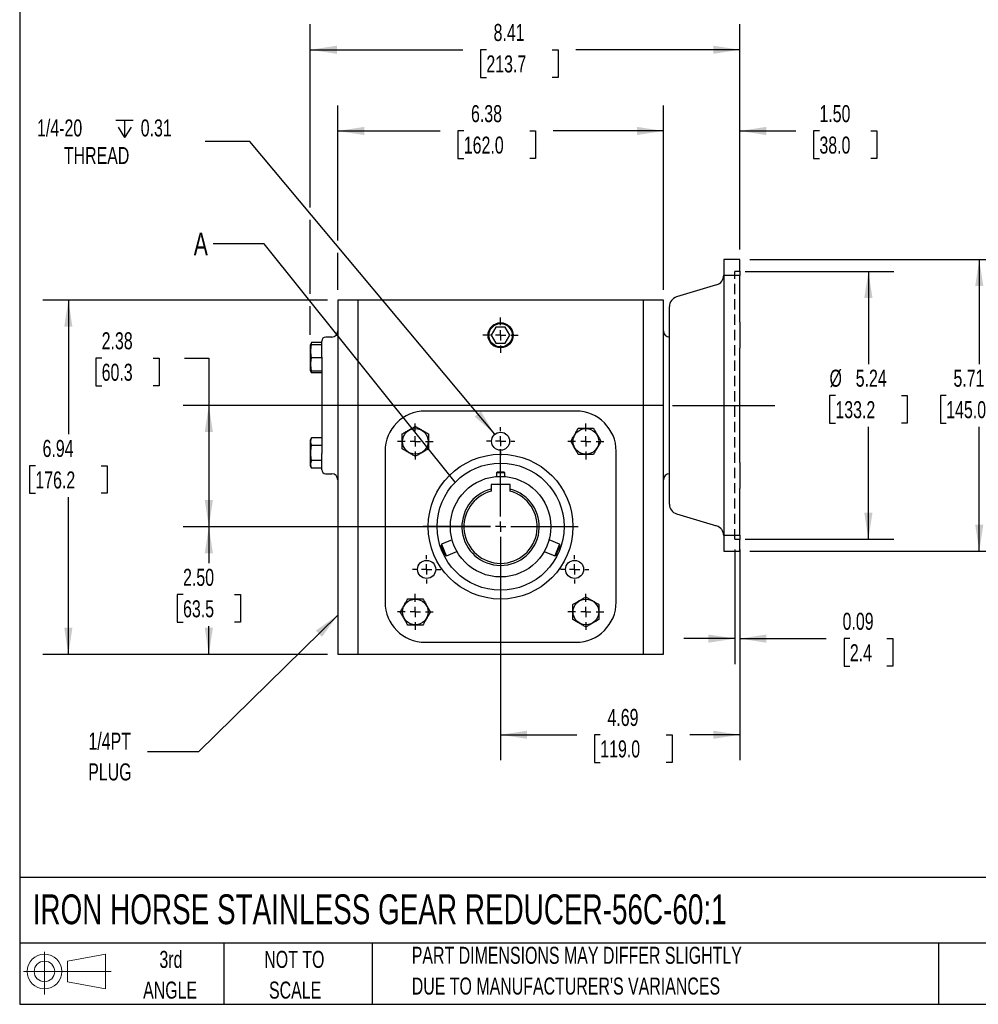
# Model space of a CAD drawing. Header units: inches. Extents: x 1 to 43, y 1 to 33.
# Tile 1 of 12: x 1 to 19.8, y 1 to 20.3. Entities that reach past the tile are written whole.
import ezdxf

# ---------------------------------------------------------------- set-up
doc = ezdxf.new("R2010")
doc.units = ezdxf.units.IN
doc.header["$LTSCALE"] = 4
doc.header["$MEASUREMENT"] = 0
doc.linetypes.add('CENTERX2', pattern=[0.8, 0.5, -0.1, 0.1, -0.1])
doc.linetypes.add('HIDDEN', pattern=[0.075, 0.05, -0.025])
for name, color, linetype in [('CENTER', 40, 'CENTERX2'), ('HIDDEN', 102, 'HIDDEN'), ('SLD-DEFPOINTS', 7, 'Continuous')]:
    doc.layers.add(name, color=color, linetype=linetype)
doc.layers.add('DIMENSIONS', color=140, linetype='Continuous', lineweight=25)
doc.layers.add('TEXT', color=140, linetype='Continuous', lineweight=25)
doc.styles.add('SLDTEXTSTYLE0', font='TXT', dxfattribs={"width": 0.7})
doc.dimstyles.new('SLDDIMSTYLE0', dxfattribs={"dimtxt": 0.339844, "dimasz": 0.52, "dimexe": 0, "dimexo": 0.0625, "dimgap": 0.084961, "dimtad": 0, "dimtih": 1, "dimtoh": 1, "dimrnd": 1e-09, "dimzin": 12, "dimdsep": 46, "dimtxsty": 'SLDTEXTSTYLE0', "dimsah": 1, "dimcen": 0.09, "dimadec": 0, "dimazin": 3, "dimtfac": 1, "dimtofl": 0, "dimtmove": 0, "dimatfit": 3, "dimfxl": 0, "dimfrac": 2, "dimtolj": 1, "dimtzin": 12, "dimarcsym": 0})
doc.dimstyles.new('SLDDIMSTYLE1', dxfattribs={"dimtxt": 0.339844, "dimasz": 0.52, "dimexe": 0, "dimexo": 0.0625, "dimgap": 0.084961, "dimtad": 0, "dimtih": 1, "dimtoh": 1, "dimrnd": 1e-09, "dimdsep": 46, "dimtxsty": 'SLDTEXTSTYLE0', "dimsah": 1, "dimcen": 0.09, "dimadec": 0, "dimazin": 2, "dimtfac": 1, "dimtmove": 0, "dimatfit": 0, "dimfxl": 0, "dimfrac": 2, "dimtolj": 1, "dimtzin": 12, "dimarcsym": 0})
doc.dimstyles.new('SLDDIMSTYLE2', dxfattribs={"dimtxt": 0.339844, "dimasz": 0.52, "dimexe": 0, "dimexo": 0.0625, "dimgap": 0.084961, "dimtad": 0, "dimtih": 1, "dimtoh": 1, "dimrnd": 1e-09, "dimzin": 4, "dimdsep": 46, "dimtxsty": 'SLDTEXTSTYLE0', "dimsah": 1, "dimcen": 0.09, "dimadec": 0, "dimazin": 1, "dimtfac": 1, "dimtmove": 0, "dimatfit": 0, "dimfxl": 0, "dimfrac": 2, "dimtolj": 1, "dimtzin": 12, "dimarcsym": 0})
doc.dimstyles.new('SLDDIMSTYLE3', dxfattribs={"dimtxt": 0.339844, "dimasz": 0.52, "dimexe": 0, "dimexo": 0.0625, "dimgap": 0.084961, "dimtad": 0, "dimtih": 1, "dimtoh": 1, "dimrnd": 1e-09, "dimzin": 4, "dimdsep": 46, "dimtxsty": 'SLDTEXTSTYLE0', "dimsah": 1, "dimcen": 0.09, "dimadec": 0, "dimazin": 1, "dimtfac": 1, "dimtofl": 0, "dimtmove": 0, "dimatfit": 3, "dimfxl": 0, "dimfrac": 2, "dimtolj": 1, "dimtzin": 12, "dimarcsym": 0})
doc.dimstyles.new('SLDDIMSTYLE4', dxfattribs={"dimtxt": 0.339844, "dimasz": 0.52, "dimexe": 0, "dimexo": 0.0625, "dimgap": 0.084961, "dimtad": 0, "dimtih": 1, "dimtoh": 1, "dimrnd": 1e-09, "dimzin": 12, "dimdsep": 46, "dimtxsty": 'SLDTEXTSTYLE0', "dimsah": 1, "dimcen": 0, "dimadec": 0, "dimazin": 3, "dimtfac": 1, "dimtofl": 0, "dimtmove": 0, "dimatfit": 3, "dimfxl": 0, "dimfrac": 2, "dimtolj": 1, "dimtzin": 12, "dimarcsym": 0})
doc.dimstyles.new('SLDDIMSTYLE5', dxfattribs={"dimtxt": 0.18, "dimasz": 0.52, "dimexe": 0, "dimexo": 0.0625, "dimgap": 0, "dimtad": 0, "dimtih": 1, "dimtoh": 1, "dimdec": 0, "dimrnd": 1e-09, "dimzin": 0, "dimdsep": 46, "dimtxsty": 'Standard', "dimsah": 1, "dimcen": 0.09, "dimadec": 0, "dimazin": 0, "dimtfac": 0.52, "dimtdec": 0, "dimtofl": 0, "dimtmove": 0, "dimatfit": 3, "dimfxl": 0, "dimfrac": 2, "dimtolj": 1, "dimtzin": 0, "dimarcsym": 0})
doc.dimstyles.new('SLDDIMSTYLE6', dxfattribs={"dimtxt": 0.18, "dimasz": 0.52, "dimexe": 0, "dimexo": 0.0625, "dimgap": 0, "dimtad": 0, "dimtih": 1, "dimtoh": 1, "dimdec": 0, "dimrnd": 1e-09, "dimzin": 0, "dimdsep": 46, "dimtxsty": 'Standard', "dimblk1": 'NONE', "dimblk2": 'NONE', "dimsah": 1, "dimcen": 0.09, "dimadec": 0, "dimazin": 0, "dimtfac": 0.52, "dimtdec": 0, "dimtofl": 0, "dimtmove": 0, "dimatfit": 3, "dimldrblk": 'NONE', "dimfxl": 0, "dimfrac": 2, "dimtolj": 1, "dimtzin": 0, "dimarcsym": 0})

# ---------------------------------------------------------------- blocks, each defined once
blk = doc.blocks.new('Block11')
at = {"color": 7, "linetype": 'Continuous', "lineweight": 18}
for p, q in [((0.408, 0.836), (0.408, 0)), ((0.863, 0.656), (1.602, 0.792)), ((1.602, 0.792), (1.602, 0.115)), ((0.863, 0.251), (0.863, 0.656)), ((0, 0.454), (1.712, 0.454)), ((0.863, 0.251), (1.602, 0.115))]:
    blk.add_line(p, q, dxfattribs=at)
for radius in [0.339, 0.202]:
    blk.add_circle((0.408, 0.454), radius, dxfattribs=at)
blk = doc.blocks.new('Block12')
at = {"layer": 'SLD-DEFPOINTS'}
blk.add_blockref('Block11', (0, 0), dxfattribs=at)
blk = doc.blocks.new('SW_NOTE_0_2')
at = {"layer": 'TEXT', "color": 0, "char_height": 0.33333, "attachment_point": 1, "style": 'SLDTEXTSTYLE0'}
for s, insert in [('PART DIMENSIONS MAY DIFFER SLIGHTLY', (0, 0.43)), ("DUE TO MANUFACTURER'S VARIANCES", (0, -0.172))]:
    blk.add_mtext(s, dxfattribs=dict(at, insert=insert))
blk = doc.blocks.new('SW_NOTE_0_3')
at = {"layer": 'TEXT', "color": 0, "char_height": 0.3333, "attachment_point": 2, "style": 'SLDTEXTSTYLE0'}
for s, insert in [('NOT TO', (0.828, 0.43)), ('SCALE', (0.843, -0.172))]:
    blk.add_mtext(s, dxfattribs=dict(at, insert=insert))
blk = doc.blocks.new('SW_NOTE_0_4')
at = {"layer": 'TEXT', "color": 0, "char_height": 0.3333, "attachment_point": 2, "style": 'SLDTEXTSTYLE0'}
for s, insert in [('3rd', (0.365, 0.43)), ('ANGLE', (0.349, -0.172))]:
    blk.add_mtext(s, dxfattribs=dict(at, insert=insert))
blk = doc.blocks.new('_D')
at = {"layer": 'DIMENSIONS'}
for p, q in [((15.211, 15.35), (18.125, 15.35)), ((17.625, 15.35), (17.625, 13.537)), ((16.979, 12.921), (16.865, 12.921)), ((16.865, 12.921), (16.865, 12.381)), ((18.272, 12.921), (18.386, 12.921)), ((18.386, 12.921), (18.386, 12.381)), ((16.865, 12.381), (16.979, 12.381)), ((18.386, 12.381), (18.272, 12.381)), ((17.625, 10.106), (17.625, 12.305)), ((15.211, 10.106), (18.125, 10.106))]:
    blk.add_line(p, q, dxfattribs=at)
for points in [[(17.625, 15.35), (17.545, 14.83), (17.705, 14.83)], [(17.625, 10.106), (17.705, 10.626), (17.545, 10.626)]]:
    blk.add_solid(points, dxfattribs=at)
at = {"layer": 'DIMENSIONS', "char_height": 0.3333, "attachment_point": 1, "style": 'SLDTEXTSTYLE0'}
for s, insert in [('%%c', (16.864, 13.427)), ('5.24', (17.377, 13.427)), ('133.2', (16.979, 12.811))]:
    blk.add_mtext(s, dxfattribs=dict(at, insert=insert))
blk = doc.blocks.new('_D_1')
at = {"layer": 'DIMENSIONS'}
for p, q in [((15.011, 9.906), (15.011, 7.661)), ((15.106, 9.906), (15.106, 7.661)), ((15.011, 8.161), (14.011, 8.161)), ((15.106, 8.161), (16.801, 8.161)), ((17.262, 8.161), (17.148, 8.161)), ((17.148, 8.161), (17.148, 7.621)), ((17.989, 8.161), (18.103, 8.161)), ((18.103, 8.161), (18.103, 7.621)), ((17.148, 7.621), (17.262, 7.621)), ((18.103, 7.621), (17.989, 7.621))]:
    blk.add_line(p, q, dxfattribs=at)
for points in [[(15.011, 8.161), (14.491, 8.241), (14.491, 8.081)], [(15.106, 8.161), (15.626, 8.081), (15.626, 8.241)]]:
    blk.add_solid(points, dxfattribs=at)
at = {"layer": 'DIMENSIONS', "char_height": 0.3333, "attachment_point": 1, "style": 'SLDTEXTSTYLE0'}
for s, insert in [('0.09', (17.12, 8.667)), ('2.4', (17.262, 8.051))]:
    blk.add_mtext(s, dxfattribs=dict(at, insert=insert))
blk = doc.blocks.new('_D_2')
at = {"layer": 'DIMENSIONS'}
for p, q in [((6.693, 16.6), (6.693, 20.192)), ((15.106, 15.783), (15.106, 20.192)), ((6.693, 19.692), (9.681, 19.692)), ((10.142, 19.692), (10.028, 19.692)), ((10.028, 19.692), (10.028, 19.151)), ((11.434, 19.692), (11.549, 19.692)), ((11.549, 19.692), (11.549, 19.151)), ((15.106, 19.692), (11.895, 19.692)), ((10.028, 19.151), (10.142, 19.151)), ((11.549, 19.151), (11.434, 19.151)), ((6.693, 14.91), (6.693, 16.36)), ((6.693, 14.112), (6.693, 14.67))]:
    blk.add_line(p, q, dxfattribs=at)
for points in [[(6.693, 19.692), (7.213, 19.612), (7.213, 19.772)], [(15.106, 19.692), (14.586, 19.772), (14.586, 19.612)]]:
    blk.add_solid(points, dxfattribs=at)
at = {"layer": 'DIMENSIONS', "char_height": 0.3333, "attachment_point": 1, "style": 'SLDTEXTSTYLE0'}
for s, insert in [('8.41', (10.283, 20.197)), ('213.7', (10.142, 19.581))]:
    blk.add_mtext(s, dxfattribs=dict(at, insert=insert))
blk = doc.blocks.new('_D_3')
at = {"layer": 'DIMENSIONS'}
for p, q in [((15.306, 15.583), (20.297, 15.583)), ((19.797, 15.583), (19.797, 13.537)), ((19.15, 12.921), (19.036, 12.921)), ((19.036, 12.921), (19.036, 12.381)), ((20.443, 12.921), (20.557, 12.921)), ((20.557, 12.921), (20.557, 12.381)), ((19.036, 12.381), (19.15, 12.381)), ((20.557, 12.381), (20.443, 12.381)), ((19.797, 9.874), (19.797, 12.305)), ((15.306, 9.874), (20.297, 9.874))]:
    blk.add_line(p, q, dxfattribs=at)
for points in [[(19.797, 15.583), (19.717, 15.063), (19.877, 15.063)], [(19.797, 9.874), (19.877, 10.394), (19.717, 10.394)]]:
    blk.add_solid(points, dxfattribs=at)
at = {"layer": 'DIMENSIONS', "char_height": 0.3333, "attachment_point": 1, "style": 'SLDTEXTSTYLE0'}
for s, insert in [('5.71', (19.292, 13.427)), ('145.0', (19.15, 12.811))]:
    blk.add_mtext(s, dxfattribs=dict(at, insert=insert))
blk = doc.blocks.new('_D_4')
at = {"layer": 'DIMENSIONS'}
for p, q in [((10.421, 10.153), (10.421, 5.778)), ((15.106, 9.674), (15.106, 5.778)), ((10.421, 6.278), (11.912, 6.278)), ((12.373, 6.278), (12.259, 6.278)), ((12.259, 6.278), (12.259, 5.738)), ((13.665, 6.278), (13.779, 6.278)), ((13.779, 6.278), (13.779, 5.738)), ((15.106, 6.278), (14.126, 6.278)), ((12.259, 5.738), (12.373, 5.738)), ((13.779, 5.738), (13.665, 5.738))]:
    blk.add_line(p, q, dxfattribs=at)
for points in [[(10.421, 6.278), (10.941, 6.198), (10.941, 6.358)], [(15.106, 6.278), (14.586, 6.358), (14.586, 6.198)]]:
    blk.add_solid(points, dxfattribs=at)
at = {"layer": 'DIMENSIONS', "char_height": 0.3333, "attachment_point": 1, "style": 'SLDTEXTSTYLE0'}
for s, insert in [('4.69', (12.514, 6.784)), ('119.0', (12.373, 6.168))]:
    blk.add_mtext(s, dxfattribs=dict(at, insert=insert))
blk = doc.blocks.new('_D_5')
at = {"layer": 'DIMENSIONS'}
for p, q in [((2.606, 13.655), (2.492, 13.655)), ((2.492, 13.655), (2.492, 13.114)), ((3.616, 13.655), (3.73, 13.655)), ((3.73, 13.655), (3.73, 13.114)), ((4.229, 13.655), (4.705, 13.655)), ((4.705, 13.655), (4.705, 12.728)), ((2.492, 13.114), (2.606, 13.114)), ((3.73, 13.114), (3.616, 13.114)), ((13.591, 12.728), (4.205, 12.728)), ((4.705, 12.728), (4.705, 10.353)), ((10.221, 10.353), (4.205, 10.353))]:
    blk.add_line(p, q, dxfattribs=at)
for points in [[(4.705, 12.728), (4.625, 12.208), (4.785, 12.208)], [(4.705, 10.353), (4.785, 10.873), (4.625, 10.873)]]:
    blk.add_solid(points, dxfattribs=at)
at = {"layer": 'DIMENSIONS', "char_height": 0.3333, "attachment_point": 1, "style": 'SLDTEXTSTYLE0'}
for s, insert in [('2.38', (2.606, 14.16)), ('60.3', (2.606, 13.544))]:
    blk.add_mtext(s, dxfattribs=dict(at, insert=insert))
blk = doc.blocks.new('_D_6')
at = {"layer": 'DIMENSIONS'}
for p, q in [((7.032, 14.79), (1.453, 14.79)), ((1.953, 14.79), (1.953, 12.162)), ((1.307, 11.546), (1.193, 11.546)), ((1.193, 11.546), (1.193, 11.006)), ((2.599, 11.546), (2.714, 11.546)), ((2.714, 11.546), (2.714, 11.006)), ((1.193, 11.006), (1.307, 11.006)), ((2.714, 11.006), (2.599, 11.006)), ((1.953, 7.853), (1.953, 10.93)), ((7.032, 7.853), (1.453, 7.853))]:
    blk.add_line(p, q, dxfattribs=at)
for points in [[(1.953, 14.79), (1.873, 14.27), (2.033, 14.27)], [(1.953, 7.853), (2.033, 8.373), (1.873, 8.373)]]:
    blk.add_solid(points, dxfattribs=at)
at = {"layer": 'DIMENSIONS', "char_height": 0.3333, "attachment_point": 1, "style": 'SLDTEXTSTYLE0'}
for s, insert in [('6.94', (1.448, 12.052)), ('176.2', (1.307, 11.435))]:
    blk.add_mtext(s, dxfattribs=dict(at, insert=insert))
blk = doc.blocks.new('_D_7')
at = {"layer": 'DIMENSIONS'}
for p, q in [((7.232, 15.956), (7.232, 18.602)), ((13.61, 14.99), (13.61, 18.602)), ((7.232, 18.102), (9.239, 18.102)), ((9.7, 18.102), (9.586, 18.102)), ((9.586, 18.102), (9.586, 17.562)), ((10.993, 18.102), (11.107, 18.102)), ((11.107, 18.102), (11.107, 17.562)), ((13.61, 18.102), (11.453, 18.102)), ((9.586, 17.562), (9.7, 17.562)), ((11.107, 17.562), (10.993, 17.562)), ((7.232, 14.99), (7.232, 15.716))]:
    blk.add_line(p, q, dxfattribs=at)
for points in [[(7.232, 18.102), (7.752, 18.022), (7.752, 18.182)], [(13.61, 18.102), (13.09, 18.182), (13.09, 18.022)]]:
    blk.add_solid(points, dxfattribs=at)
at = {"layer": 'DIMENSIONS', "char_height": 0.3333, "attachment_point": 1, "style": 'SLDTEXTSTYLE0'}
for s, insert in [('6.38', (9.841, 18.608)), ('162.0', (9.7, 17.992))]:
    blk.add_mtext(s, dxfattribs=dict(at, insert=insert))
blk = doc.blocks.new('_D_8')
at = {"layer": 'DIMENSIONS'}
for p, q in [((13.61, 14.99), (13.61, 18.602)), ((15.106, 15.783), (15.106, 18.602)), ((13.61, 18.102), (12.61, 18.102)), ((15.106, 18.102), (16.205, 18.102)), ((16.666, 18.102), (16.551, 18.102)), ((16.551, 18.102), (16.551, 17.562)), ((17.675, 18.102), (17.79, 18.102)), ((17.79, 18.102), (17.79, 17.562)), ((16.551, 17.562), (16.666, 17.562)), ((17.79, 17.562), (17.675, 17.562))]:
    blk.add_line(p, q, dxfattribs=at)
for points in [[(13.61, 18.102), (13.09, 18.182), (13.09, 18.022)], [(15.106, 18.102), (15.626, 18.022), (15.626, 18.182)]]:
    blk.add_solid(points, dxfattribs=at)
at = {"layer": 'DIMENSIONS', "char_height": 0.3333, "attachment_point": 1, "style": 'SLDTEXTSTYLE0'}
for s, insert in [('1.50', (16.666, 18.608)), ('38.0', (16.666, 17.992))]:
    blk.add_mtext(s, dxfattribs=dict(at, insert=insert))
blk = doc.blocks.new('_D_9')
at = {"layer": 'DIMENSIONS'}
for p, q in [((10.221, 10.353), (4.205, 10.353)), ((4.705, 10.353), (4.705, 9.639)), ((4.2, 9.023), (4.086, 9.023)), ((4.086, 9.023), (4.086, 8.483)), ((5.21, 9.023), (5.324, 9.023)), ((5.324, 9.023), (5.324, 8.483)), ((4.086, 8.483), (4.2, 8.483)), ((4.705, 7.853), (4.705, 8.406)), ((5.324, 8.483), (5.21, 8.483)), ((7.032, 7.853), (4.205, 7.853))]:
    blk.add_line(p, q, dxfattribs=at)
for points in [[(4.705, 10.353), (4.625, 9.833), (4.785, 9.833)], [(4.705, 7.853), (4.785, 8.373), (4.625, 8.373)]]:
    blk.add_solid(points, dxfattribs=at)
at = {"layer": 'DIMENSIONS', "char_height": 0.3333, "attachment_point": 1, "style": 'SLDTEXTSTYLE0'}
for s, insert in [('2.50', (4.2, 9.528)), ('63.5', (4.2, 8.912))]:
    blk.add_mtext(s, dxfattribs=dict(at, insert=insert))
blk = doc.blocks.new('SW_SYMBOL_HOLE_DEPTH')
at = {"layer": 'DIMENSIONS', "color": 0}
for p, q in [((0, 137.8), (126, 137.8)), ((15.7, 87.4), (63, 11.8)), ((63, 137.8), (63, 11.8)), ((110.2, 87.4), (63, 11.8))]:
    blk.add_line(p, q, dxfattribs=at)
blk = doc.blocks.new('_D_10')
at = {"layer": 'DIMENSIONS'}
for p, q in [((5.506, 17.898), (4.631, 17.898)), ((10.307, 12.162), (5.506, 17.898))]:
    blk.add_line(p, q, dxfattribs=at)
blk.add_solid([(10.307, 12.162), (10.034, 12.612), (9.912, 12.51)], dxfattribs=at)
at = {"layer": 'DIMENSIONS', "xscale": 0.002688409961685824, "yscale": 0.002688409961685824, "zscale": 0.002688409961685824}
blk.add_blockref('SW_SYMBOL_HOLE_DEPTH', (2.885, 17.943), dxfattribs=at)
at = {"layer": 'DIMENSIONS', "char_height": 0.3333, "attachment_point": 1, "style": 'SLDTEXTSTYLE0'}
for s, insert in [('1/4-20', (1.34, 18.328)), ('0.31', (3.371, 18.328)), ('THREAD', (1.865, 17.788))]:
    blk.add_mtext(s, dxfattribs=dict(at, insert=insert))
blk = doc.blocks.new('SW_NOTE_0_6')
at = {"layer": 'TEXT', "color": 0, "char_height": 0.3333, "attachment_point": 2, "style": 'SLDTEXTSTYLE0'}
for s, insert in [('1/4PT', (-0.74, 0.376)), ('PLUG', (-0.736, -0.226))]:
    blk.add_mtext(s, dxfattribs=dict(at, insert=insert))
blk = doc.blocks.new('SW_CENTERMARKSYMBOL_0')
at = {"layer": 'CENTER', "color": 0}
for p, q in [((0, 0.2), (0, 1.517)), ((-0.2, 0), (-1.517, 0)), ((0, 0), (-0.1, 0)), ((0, 0), (0, 0.1)), ((0, 0), (0, -0.1)), ((0, 0), (0.1, 0)), ((0.2, 0), (1.517, 0)), ((0, -0.2), (0, -1.517))]:
    blk.add_line(p, q, dxfattribs=at)
blk = doc.blocks.new('SW_CENTERMARKSYMBOL_1')
at = {"layer": 'CENTER', "color": 0}
for p, q in [((0, 0.2), (0, 0.352)), ((-0.2, 0), (-0.352, 0)), ((0, 0), (-0.1, 0)), ((0, 0), (0, 0.1)), ((0, 0), (0, -0.1)), ((0, 0), (0.1, 0)), ((0.2, 0), (0.352, 0)), ((0, -0.2), (0, -0.352))]:
    blk.add_line(p, q, dxfattribs=at)
blk = doc.blocks.new('SW_CENTERMARKSYMBOL_2')
at = {"layer": 'CENTER', "color": 0}
for p, q in [((0, 0.2), (0, 0.352)), ((-0.2, 0), (-0.352, 0)), ((0, 0), (-0.1, 0)), ((0, 0), (0, 0.1)), ((0, 0), (0, -0.1)), ((0, 0), (0.1, 0)), ((0.2, 0), (0.352, 0)), ((0, -0.2), (0, -0.352))]:
    blk.add_line(p, q, dxfattribs=at)
blk = doc.blocks.new('SW_CENTERMARKSYMBOL_3')
at = {"layer": 'CENTER', "color": 0}
for p, q in [((0, 0.2), (0, 0.352)), ((-0.2, 0), (-0.352, 0)), ((0, 0), (-0.1, 0)), ((0, 0), (0, 0.1)), ((0, 0), (0, -0.1)), ((0, 0), (0.1, 0)), ((0.2, 0), (0.352, 0)), ((0, -0.2), (0, -0.352))]:
    blk.add_line(p, q, dxfattribs=at)
blk = doc.blocks.new('SW_CENTERMARKSYMBOL_4')
at = {"layer": 'CENTER', "color": 0}
for p, q in [((0, 0.2), (0, 0.352)), ((-0.2, 0), (-0.352, 0)), ((0, 0), (-0.1, 0)), ((0, 0), (0, 0.1)), ((0, 0), (0, -0.1)), ((0, 0), (0.1, 0)), ((0.2, 0), (0.352, 0)), ((0, -0.2), (0, -0.352))]:
    blk.add_line(p, q, dxfattribs=at)
blk = doc.blocks.new('SW_CENTERMARKSYMBOL_5')
at = {"layer": 'CENTER', "color": 0}
for p, q in [((0, 0.2), (0, 0.277)), ((-0.2, 0), (-0.277, 0)), ((0, 0), (-0.1, 0)), ((0, 0), (0, 0.1)), ((0, 0), (0, -0.1)), ((0, 0), (0.1, 0)), ((0.2, 0), (0.277, 0)), ((0, -0.2), (0, -0.277))]:
    blk.add_line(p, q, dxfattribs=at)
blk = doc.blocks.new('SW_CENTERMARKSYMBOL_6')
at = {"layer": 'CENTER', "color": 0}
for p, q in [((0, 0.2), (0, 0.277)), ((-0.2, 0), (-0.277, 0)), ((0, 0), (-0.1, 0)), ((0, 0), (0, 0.1)), ((0, 0), (0, -0.1)), ((0, 0), (0.1, 0)), ((0.2, 0), (0.277, 0)), ((0, -0.2), (0, -0.277))]:
    blk.add_line(p, q, dxfattribs=at)
blk = doc.blocks.new('SW_CENTERMARKSYMBOL_7')
at = {"layer": 'CENTER', "color": 0}
for p, q in [((0, 0.2), (0, 0.277)), ((-0.2, 0), (-0.277, 0)), ((0, 0), (-0.1, 0)), ((0, 0), (0, 0.1)), ((0, 0), (0, -0.1)), ((0, 0), (0.1, 0)), ((0.2, 0), (0.277, 0)), ((0, -0.2), (0, -0.277))]:
    blk.add_line(p, q, dxfattribs=at)
blk = doc.blocks.new('SW_CENTERMARKSYMBOL_8')
at = {"layer": 'CENTER', "color": 0}
for p, q in [((0, 0.2), (0, 0.345)), ((-0.2, 0), (-0.345, 0)), ((0, 0), (-0.1, 0)), ((0, 0), (0, 0.1)), ((0, 0), (0, -0.1)), ((0, 0), (0.1, 0)), ((0.2, 0), (0.345, 0)), ((0, -0.2), (0, -0.345))]:
    blk.add_line(p, q, dxfattribs=at)
blk = doc.blocks.new('_None')

msp = doc.modelspace()

# ---------------------------------------------------------------- linework, layer by layer
for p, q in [((15.1056512, 15.582602), (14.7906906, 15.582602)), ((14.7906906, 15.582602), (14.7906906, 15.3541133)), ((15.1056512, 15.3541133), (15.1056512, 15.582602)), ((14.7906906, 15.3541133), (14.7906906, 15.2708271)), ((15.1056512, 15.2711214), (14.7906906, 15.2711214)), ((14.7906906, 15.2711214), (14.7906906, 15.1716232)), ((15.1056512, 15.3541133), (15.1056512, 15.2711214)), ((15.1056512, 15.1716232), (15.1056512, 15.2711214)), ((14.6511554, 15.0895182), (13.8672335, 14.8509332)), ((14.7906906, 15.1716232), (14.7906906, 14.901028)), ((15.1056512, 14.901028), (15.1056512, 15.1716232)), ((14.7906906, 14.901028), (14.7906906, 14.6241863)), ((15.1056512, 14.6241863), (15.1056512, 14.901028)), ((7.2316354, 14.7902791), (7.2316354, 7.8532713)), ((7.6253362, 14.7902791), (7.2316354, 14.7902791)), ((7.6253362, 14.7902791), (7.6253362, 7.8532713)), ((13.2158874, 14.7902791), (7.6253362, 14.7902791)), ((13.2158874, 14.7902791), (13.2158874, 7.8532713)), ((13.6095882, 14.7902791), (13.2158874, 14.7902791)), ((13.6095882, 7.8532713), (13.6095882, 14.7902791)), ((14.7906906, 14.6241863), (14.7906906, 14.3559676)), ((15.1056512, 14.3559676), (15.1056512, 14.6241863)), ((14.7906906, 14.3559676), (14.7906906, 13.8472696)), ((15.1056512, 14.3559676), (15.1056512, 13.8472696)), ((10.3296905, 14.2587831), (10.2387692, 14.1013028)), ((10.2387692, 14.1013028), (10.3296905, 13.9438224)), ((10.5115331, 14.2587831), (10.3296905, 14.2587831)), ((10.6024544, 14.1013028), (10.5115331, 14.2587831)), ((10.5115331, 13.9438224), (10.6024544, 14.1013028)), ((6.6953008, 13.9167782), (6.6932496, 13.9123795)), ((6.6932496, 13.9123795), (6.6932496, 13.409366)), ((6.7137613, 13.956367), (6.6953008, 13.9167782)), ((6.7137613, 13.956367), (6.7008357, 13.9157968)), ((6.9166748, 13.956367), (6.7137613, 13.956367)), ((6.9166748, 13.9167782), (6.7137613, 13.9167782)), ((7.1135252, 14.0668539), (6.995415, 14.0668539)), ((10.3296905, 13.9438224), (10.5115331, 13.9438224)), ((14.7906906, 13.8472696), (14.7906906, 11.6092729)), ((15.1056512, 11.6092729), (15.1056512, 13.8472696)), ((6.9166748, 13.6608727), (6.7137613, 13.6608727)), ((6.9166748, 13.6731532), (6.9166748, 11.7833894)), ((6.6932496, 13.409366), (6.6953008, 13.4049672)), ((6.6953008, 13.4049672), (6.7137613, 13.3653785)), ((6.7137613, 13.4049672), (6.9166748, 13.4049672)), ((6.9166748, 13.3653785), (6.7137613, 13.3653785)), ((11.8969898, 12.6170508), (8.9442339, 12.6170508)), ((6.7137613, 12.091164), (6.6932496, 12.0471766)), ((6.6932496, 12.0471766), (6.6932496, 11.544163)), ((6.9166748, 12.091164), (6.7137613, 12.091164)), ((6.9166748, 11.9434169), (6.7137613, 11.9434169)), ((8.1568323, 11.8296492), (8.1568323, 8.8768933)), ((12.6843913, 8.8768933), (12.6843913, 11.8296492)), ((6.9166748, 11.6479227), (6.7137613, 11.6479227)), ((14.7906906, 11.6092729), (14.7906906, 11.1005749)), ((15.1056512, 11.6092729), (15.1056512, 11.1005749)), ((6.6932496, 11.544163), (6.7137613, 11.5001756)), ((6.9166748, 11.5001756), (6.7137613, 11.5001756)), ((6.995415, 11.3896886), (7.1135252, 11.3896886)), ((10.3586118, 11.4270902), (10.3386118, 11.4070902)), ((10.3386118, 11.4070902), (10.3386118, 11.3341015)), ((10.5026118, 11.4070902), (10.3386118, 11.4070902)), ((10.3586118, 11.4270902), (10.4826118, 11.4270902)), ((10.5026118, 11.4070902), (10.4826118, 11.4270902)), ((10.5026118, 11.3341015), (10.5026118, 11.4070902)), ((10.6082102, 11.1770902), (10.2330134, 11.1770902)), ((10.2330134, 11.1770902), (10.2330134, 11.0878139)), ((10.6082102, 11.0878139), (10.6082102, 11.1770902)), ((14.7906906, 11.1005749), (14.7906906, 10.8323563)), ((15.1056512, 10.8323563), (15.1056512, 11.1005749)), ((14.7906906, 10.8323563), (14.7906906, 10.5555146)), ((15.1056512, 10.5555146), (15.1056512, 10.8323563)), ((13.8672335, 10.6056093), (14.6511554, 10.3670244)), ((14.7906906, 10.5555146), (14.7906906, 10.2849194)), ((15.1056512, 10.2849194), (15.1056512, 10.5555146)), ((14.7906906, 10.2849194), (14.7906906, 10.1854211)), ((15.1056512, 10.1854211), (15.1056512, 10.2849194)), ((9.4708092, 10.0951492), (9.2652758, 10.0100144)), ((11.5759478, 10.0100144), (11.3704144, 10.0951492)), ((14.7906906, 10.1857154), (14.7906906, 10.1024292)), ((14.7906906, 10.1854211), (15.1056512, 10.1854211)), ((14.7906906, 10.1024292), (14.7906906, 9.8739406)), ((15.1056512, 10.1854211), (15.1056512, 10.1024292)), ((15.1056512, 9.8739406), (15.1056512, 10.1024292)), ((9.2652758, 10.0100144), (9.2544519, 9.9838832)), ((9.3100105, 9.8497527), (9.2544519, 9.9838832)), ((9.2652758, 10.0100144), (9.331417, 9.8503353)), ((9.3348154, 9.7898685), (9.3100105, 9.8497527)), ((9.331417, 9.8503353), (9.3609467, 9.7790446)), ((9.3609467, 9.7790446), (9.5664801, 9.8641793)), ((11.2747435, 9.8641793), (11.480277, 9.7790446)), ((11.5098066, 9.8503353), (11.480277, 9.7790446)), ((11.5064082, 9.7898685), (11.5312131, 9.8497527)), ((11.5759478, 10.0100144), (11.5098066, 9.8503353)), ((11.5312131, 9.8497527), (11.5867718, 9.9838832)), ((11.5867718, 9.9838832), (11.5759478, 10.0100144)), ((14.7906906, 9.8739406), (15.1056512, 9.8739406)), ((9.3348154, 9.7898685), (9.3609467, 9.7790446)), ((11.480277, 9.7790446), (11.5064082, 9.7898685)), ((8.9442339, 8.0894917), (11.8969898, 8.0894917)), ((7.2316354, 7.8532713), (7.6253362, 7.8532713)), ((7.6253362, 7.8532713), (13.2158874, 7.8532713)), ((13.2158874, 7.8532713), (13.6095882, 7.8532713))]:
    msp.add_line(p, q)
for centre, radius in [((10.4206118, 14.1013028), 0.2458145), ((10.4206118, 14.1013028), 0.2453067), ((10.4206118, 14.1013028), 0.2283465), ((8.7502808, 12.0236022), 0.2515068), ((10.4206118, 12.0264996), 0.1771654), ((12.0909428, 12.0236022), 0.2515068), ((10.4206118, 10.3532713), 1.4173228), ((10.4206118, 10.3532713), 0.984252), ((8.9715536, 9.5166571), 0.1771654), ((11.8696701, 9.5166571), 0.1771654), ((8.7502808, 8.6829403), 0.2515068), ((12.0909428, 8.6829403), 0.2515068)]:
    msp.add_circle(centre, radius)
for centre, radius, start, end in [((14.5938402, 15.2778398), 0.1968504, 286.92751306, 0), ((13.9245488, 14.6626116), 0.1968504, 106.92751306, 180), ((7.1135252, 14.1849642), 0.1181102, 270, 0), ((13.7276984, 14.1849642), 0.1181102, 180, 270), ((6.995415, 13.9881138), 0.0787402, 90, 180), ((8.9442339, 11.8296492), 0.7874016, 90, 180), ((11.8969898, 11.8296492), 0.7874016, 0, 90), ((6.995415, 11.4684287), 0.0787402, 180, 270), ((7.1135252, 11.2715784), 0.1181102, 0, 90), ((13.7276984, 11.2715784), 0.1181102, 90, 180), ((10.4206118, 10.3532713), 0.7581201, 104.32679319, 75.67320681), ((10.4206118, 10.3532713), 0.71875, 105.12979294, 74.87020706), ((13.9245488, 10.7939309), 0.1968504, 180, 253.07248694), ((14.5938402, 10.1787027), 0.1968504, 0, 73.07248694), ((8.9442339, 8.8768933), 0.7874016, 180, 270), ((11.8969898, 8.8768933), 0.7874016, 270, 0)]:
    msp.add_arc(centre, radius, start, end)
for points, knots in [([(13.7276984, 12.7282713), (13.7276984, 13.2412757), (13.7276984, 13.7333075), (13.7276984, 14.4588054), (13.7276984, 14.6626116), (13.7276984, 14.6626116)], [0, 0, 0, 0, 0.5, 0.5, 1, 1, 1, 1]), ([(6.7137613, 13.9167782), (6.7080851, 13.8956948), (6.7034459, 13.8745522), (6.6970585, 13.8321026), (6.6953305, 13.8107944), (6.6952718, 13.7679846), (6.6969507, 13.746444), (6.7033818, 13.7033504), (6.7080646, 13.6820325), (6.7137613, 13.6608727)], [0, 0, 0, 0, 0.25, 0.25, 0.5, 0.5, 0.75, 0.75, 1, 1, 1, 1]), ([(6.6978808, 13.9167782), (6.6976191, 13.9167782), (6.6970522, 13.9167782), (6.707914, 13.9167782), (6.7137613, 13.9167782)], [0, 0, 0, 0, 0.4616639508, 1, 1, 1, 1]), ([(6.9166748, 13.6731532), (6.9166748, 13.7566835), (6.9166748, 13.836799), (6.9166748, 13.9549289), (6.9166748, 13.9881138), (6.9166748, 13.9881138)], [0, 0, 0, 0, 0.5, 0.5, 1, 1, 1, 1]), ([(6.7137613, 13.6608727), (6.7080851, 13.6397892), (6.7034459, 13.6186467), (6.6970585, 13.5761971), (6.6953305, 13.5548889), (6.6952718, 13.5120791), (6.6969507, 13.4905384), (6.7033818, 13.4474449), (6.7080646, 13.426127), (6.7137613, 13.4049672)], [0, 0, 0, 0, 0.25, 0.25, 0.5, 0.5, 0.75, 0.75, 1, 1, 1, 1]), ([(6.7137613, 13.4049672), (6.7057997, 13.4049672), (6.694743, 13.4049672), (6.6971946, 13.4049672), (6.6978808, 13.4049672)], [0, 0, 0, 0, 0.7200750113, 1, 1, 1, 1]), ([(6.6995273, 13.4049672), (6.6995287, 13.404938), (6.7001672, 13.3915335), (6.7069717, 13.3784417), (6.7137613, 13.3653785)], [0, 0, 0, 0, 0.0021803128, 1, 1, 1, 1]), ([(13.7276984, 10.7939309), (13.7276984, 10.7939309), (13.7276984, 10.9977372), (13.7276984, 11.723235), (13.7276984, 12.2152668), (13.7276984, 12.7282713)], [0, 0, 0, 0, 0.5, 0.5, 1, 1, 1, 1]), ([(8.4943753, 12.1713494), (8.5154588, 12.1835219), (8.5366013, 12.1957286), (8.5790509, 12.2202368), (8.6003591, 12.2325391), (8.643169, 12.2572554), (8.6647096, 12.2696919), (8.7078032, 12.294572), (8.7291211, 12.3068799), (8.7502808, 12.3190965)], [0, 0, 0, 0, 0.25, 0.25, 0.5, 0.5, 0.75, 0.75, 1, 1, 1, 1]), ([(8.4943753, 11.8758551), (8.4943753, 11.9002002), (8.4943753, 11.9246135), (8.4943753, 11.9736301), (8.4943753, 11.9982347), (8.4943753, 12.0476672), (8.4943753, 12.0725402), (8.4943753, 12.1223004), (8.4943753, 12.1469162), (8.4943753, 12.1713494)], [0, 0, 0, 0, 0.25, 0.25, 0.5, 0.5, 0.75, 0.75, 1, 1, 1, 1]), ([(8.7502808, 12.3190965), (8.7713643, 12.3069239), (8.7925068, 12.2947173), (8.8349564, 12.270209), (8.8562647, 12.2579067), (8.8990745, 12.2331904), (8.9206151, 12.2207539), (8.9637087, 12.1958738), (8.9850266, 12.183566), (9.0061863, 12.1713494)], [0, 0, 0, 0, 0.25, 0.25, 0.5, 0.5, 0.75, 0.75, 1, 1, 1, 1]), ([(9.0061863, 12.1713494), (9.0061863, 12.1470042), (9.0061863, 12.122591), (9.0061863, 12.0735744), (9.0061863, 12.0489698), (9.0061863, 11.9995372), (9.0061863, 11.9746643), (9.0061863, 11.9249041), (9.0061863, 11.9002883), (9.0061863, 11.8758551)], [0, 0, 0, 0, 0.25, 0.25, 0.5, 0.5, 0.75, 0.75, 1, 1, 1, 1]), ([(11.7954486, 12.0236022), (11.8076211, 12.0446857), (11.8198277, 12.0658282), (11.844336, 12.1082778), (11.8566383, 12.1295861), (11.8813546, 12.1723959), (11.8937911, 12.1939365), (11.9186712, 12.2370301), (11.9309791, 12.258348), (11.9431957, 12.2795078)], [0, 0, 0, 0, 0.25, 0.25, 0.5, 0.5, 0.75, 0.75, 1, 1, 1, 1]), ([(11.9431957, 12.2795078), (11.9675408, 12.2795078), (11.9919541, 12.2795078), (12.0409706, 12.2795078), (12.0655752, 12.2795078), (12.1150078, 12.2795078), (12.1398808, 12.2795078), (12.1896409, 12.2795078), (12.2142567, 12.2795078), (12.2386899, 12.2795078)], [0, 0, 0, 0, 0.25, 0.25, 0.5, 0.5, 0.75, 0.75, 1, 1, 1, 1]), ([(12.2386899, 12.2795078), (12.2508625, 12.2584243), (12.2630691, 12.2372818), (12.2875774, 12.1948322), (12.2998797, 12.1735239), (12.324596, 12.1307141), (12.3370325, 12.1091735), (12.3619125, 12.0660799), (12.3742204, 12.044762), (12.386437, 12.0236022)], [0, 0, 0, 0, 0.25, 0.25, 0.5, 0.5, 0.75, 0.75, 1, 1, 1, 1]), ([(6.7137613, 12.091164), (6.7080851, 12.0789915), (6.7034459, 12.0667848), (6.6970585, 12.0422766), (6.6953305, 12.0299742), (6.6952718, 12.005258), (6.6969507, 11.9928215), (6.7033818, 11.9679414), (6.7080646, 11.9556335), (6.7137613, 11.9434169)], [0, 0, 0, 0, 0.25, 0.25, 0.5, 0.5, 0.75, 0.75, 1, 1, 1, 1]), ([(11.9431957, 11.7676967), (11.9310231, 11.7887802), (11.9188165, 11.8099227), (11.8943082, 11.8523723), (11.8820059, 11.8736806), (11.8572896, 11.9164904), (11.8448531, 11.938031), (11.819973, 11.9811246), (11.8076651, 12.0024425), (11.7954486, 12.0236022)], [0, 0, 0, 0, 0.25, 0.25, 0.5, 0.5, 0.75, 0.75, 1, 1, 1, 1]), ([(12.386437, 12.0236022), (12.3742645, 12.0025188), (12.3620578, 11.9813762), (12.3375495, 11.9389267), (12.3252472, 11.9176184), (12.300531, 11.8748086), (12.2880945, 11.853268), (12.2632144, 11.8101744), (12.2509065, 11.7888565), (12.2386899, 11.7676967)], [0, 0, 0, 0, 0.25, 0.25, 0.5, 0.5, 0.75, 0.75, 1, 1, 1, 1]), ([(6.7137613, 11.9434169), (6.7080851, 11.9190718), (6.7034459, 11.8946585), (6.6970585, 11.845642), (6.6953305, 11.8210373), (6.6952718, 11.7716048), (6.6969507, 11.7467318), (6.7033818, 11.6969717), (6.7080646, 11.6723559), (6.7137613, 11.6479227)], [0, 0, 0, 0, 0.25, 0.25, 0.5, 0.5, 0.75, 0.75, 1, 1, 1, 1]), ([(6.9166748, 11.4684287), (6.9166748, 11.4684287), (6.9166748, 11.5016137), (6.9166748, 11.6197435), (6.9166748, 11.699859), (6.9166748, 11.7833894)], [0, 0, 0, 0, 0.5, 0.5, 1, 1, 1, 1]), ([(8.7502808, 11.728108), (8.7291973, 11.7402806), (8.7080548, 11.7524872), (8.6656052, 11.7769955), (8.644297, 11.7892978), (8.6014872, 11.8140141), (8.5799466, 11.8264506), (8.536853, 11.8513306), (8.5155351, 11.8636385), (8.4943753, 11.8758551)], [0, 0, 0, 0, 0.25, 0.25, 0.5, 0.5, 0.75, 0.75, 1, 1, 1, 1]), ([(9.0061863, 11.8758551), (8.9851029, 11.8636826), (8.9639603, 11.8514759), (8.9215108, 11.8269677), (8.9002025, 11.8146653), (8.8573927, 11.7899491), (8.8358521, 11.7775126), (8.7927585, 11.7526325), (8.7714406, 11.7403246), (8.7502808, 11.728108)], [0, 0, 0, 0, 0.25, 0.25, 0.5, 0.5, 0.75, 0.75, 1, 1, 1, 1]), ([(12.2386899, 11.7676967), (12.2143448, 11.7676967), (12.1899315, 11.7676967), (12.140915, 11.7676967), (12.1163103, 11.7676967), (12.0668778, 11.7676967), (12.0420048, 11.7676967), (11.9922446, 11.7676967), (11.9676289, 11.7676967), (11.9431957, 11.7676967)], [0, 0, 0, 0, 0.25, 0.25, 0.5, 0.5, 0.75, 0.75, 1, 1, 1, 1]), ([(6.7137613, 11.6479227), (6.7080851, 11.6357501), (6.7034459, 11.6235435), (6.6970585, 11.5990352), (6.6953305, 11.5867329), (6.6952718, 11.5620166), (6.6969507, 11.5495801), (6.7033818, 11.5247001), (6.7080646, 11.5123922), (6.7137613, 11.5001756)], [0, 0, 0, 0, 0.25, 0.25, 0.5, 0.5, 0.75, 0.75, 1, 1, 1, 1]), ([(8.4547866, 8.6829403), (8.4669592, 8.7040238), (8.4791658, 8.7251663), (8.5036741, 8.7676159), (8.5159764, 8.7889241), (8.5406927, 8.8317339), (8.5531291, 8.8532746), (8.5780092, 8.8963681), (8.5903171, 8.917686), (8.6025337, 8.9388458)], [0, 0, 0, 0, 0.25, 0.25, 0.5, 0.5, 0.75, 0.75, 1, 1, 1, 1]), ([(8.6025337, 8.9388458), (8.6268788, 8.9388458), (8.6512921, 8.9388458), (8.7003087, 8.9388458), (8.7249133, 8.9388458), (8.7743458, 8.9388458), (8.7992188, 8.9388458), (8.848979, 8.9388458), (8.8735948, 8.9388458), (8.8980279, 8.9388458)], [0, 0, 0, 0, 0.25, 0.25, 0.5, 0.5, 0.75, 0.75, 1, 1, 1, 1]), ([(8.8980279, 8.9388458), (8.9102005, 8.9177623), (8.9224071, 8.8966198), (8.9469154, 8.8541702), (8.9592177, 8.832862), (8.983934, 8.7900521), (8.9963705, 8.7685115), (9.0212506, 8.7254179), (9.0335585, 8.7041), (9.0457751, 8.6829403)], [0, 0, 0, 0, 0.25, 0.25, 0.5, 0.5, 0.75, 0.75, 1, 1, 1, 1]), ([(11.8350373, 8.8306874), (11.8561208, 8.84286), (11.8772633, 8.8550666), (11.9197129, 8.8795749), (11.9410211, 8.8918772), (11.9838309, 8.9165935), (12.0053716, 8.9290299), (12.0484651, 8.95391), (12.069783, 8.9662179), (12.0909428, 8.9784345)], [0, 0, 0, 0, 0.25, 0.25, 0.5, 0.5, 0.75, 0.75, 1, 1, 1, 1]), ([(12.0909428, 8.9784345), (12.1120263, 8.966262), (12.1331688, 8.9540553), (12.1756184, 8.929547), (12.1969266, 8.9172447), (12.2397365, 8.8925285), (12.2612771, 8.880092), (12.3043706, 8.8552119), (12.3256885, 8.842904), (12.3468483, 8.8306874)], [0, 0, 0, 0, 0.25, 0.25, 0.5, 0.5, 0.75, 0.75, 1, 1, 1, 1]), ([(8.6025337, 8.4270348), (8.5903612, 8.4481183), (8.5781545, 8.4692608), (8.5536462, 8.5117104), (8.5413439, 8.5330186), (8.5166277, 8.5758284), (8.5041912, 8.5973691), (8.4793111, 8.6404626), (8.4670032, 8.6617805), (8.4547866, 8.6829403)], [0, 0, 0, 0, 0.25, 0.25, 0.5, 0.5, 0.75, 0.75, 1, 1, 1, 1]), ([(9.0457751, 8.6829403), (9.0336025, 8.6618568), (9.0213959, 8.6407143), (8.9968876, 8.5982647), (8.9845853, 8.5769565), (8.959869, 8.5341466), (8.9474325, 8.512606), (8.9225524, 8.4695124), (8.9102445, 8.4481945), (8.8980279, 8.4270348)], [0, 0, 0, 0, 0.25, 0.25, 0.5, 0.5, 0.75, 0.75, 1, 1, 1, 1]), ([(11.8350373, 8.5351932), (11.8350373, 8.5595383), (11.8350373, 8.5839516), (11.8350373, 8.6329681), (11.8350373, 8.6575727), (11.8350373, 8.7070053), (11.8350373, 8.7318783), (11.8350373, 8.7816384), (11.8350373, 8.8062542), (11.8350373, 8.8306874)], [0, 0, 0, 0, 0.25, 0.25, 0.5, 0.5, 0.75, 0.75, 1, 1, 1, 1]), ([(12.3468483, 8.8306874), (12.3468483, 8.8063423), (12.3468483, 8.781929), (12.3468483, 8.7329124), (12.3468483, 8.7083078), (12.3468483, 8.6588753), (12.3468483, 8.6340023), (12.3468483, 8.5842421), (12.3468483, 8.5596263), (12.3468483, 8.5351932)], [0, 0, 0, 0, 0.25, 0.25, 0.5, 0.5, 0.75, 0.75, 1, 1, 1, 1]), ([(12.0909428, 8.3874461), (12.0698593, 8.3996186), (12.0487168, 8.4118252), (12.0062672, 8.4363335), (11.984959, 8.4486358), (11.9421491, 8.4733521), (11.9206085, 8.4857886), (11.8775149, 8.5106687), (11.856197, 8.5229766), (11.8350373, 8.5351932)], [0, 0, 0, 0, 0.25, 0.25, 0.5, 0.5, 0.75, 0.75, 1, 1, 1, 1]), ([(12.3468483, 8.5351932), (12.3257648, 8.5230206), (12.3046223, 8.510814), (12.2621727, 8.4863057), (12.2408645, 8.4740034), (12.1980546, 8.4492871), (12.176514, 8.4368506), (12.1334204, 8.4119705), (12.1121025, 8.3996626), (12.0909428, 8.3874461)], [0, 0, 0, 0, 0.25, 0.25, 0.5, 0.5, 0.75, 0.75, 1, 1, 1, 1]), ([(8.8980279, 8.4270348), (8.8736828, 8.4270348), (8.8492696, 8.4270348), (8.800253, 8.4270348), (8.7756484, 8.4270348), (8.7262158, 8.4270348), (8.7013429, 8.4270348), (8.6515827, 8.4270348), (8.6269669, 8.4270348), (8.6025337, 8.4270348)], [0, 0, 0, 0, 0.25, 0.25, 0.5, 0.5, 0.75, 0.75, 1, 1, 1, 1])]:
    msp.add_open_spline(points, degree=3, knots=knots)
for points in [[(10.2330134, 11.0878139), (10.2330134, 11.0742568), (10.2330134, 11.0606885), (10.2330134, 11.0471073)], [(10.6082102, 11.0471073), (10.6082102, 11.0606885), (10.6082102, 11.0742568), (10.6082102, 11.0878139)]]:
    msp.add_open_spline(points, degree=3)
at = {"layer": 'CENTER'}
msp.add_line((13.7906906, 12.7282713), (16.1056512, 12.7282713), dxfattribs=at)
at = {"layer": 'HIDDEN'}
for p, q in [((15.011163, 10.106224), (15.011163, 15.3503185)), ((15.1056512, 15.3503185), (15.011163, 15.3503185)), ((15.011163, 10.106224), (15.1056512, 10.106224))]:
    msp.add_line(p, q, dxfattribs=at)
at = {"layer": 'TEXT'}
for p, q in [((1, 33), (1, 1)), ((43, 3.4844264), (1, 3.4844264)), ((43, 2.2), (1, 2.2)), ((5, 2.2), (5, 1)), ((7.907343, 2.2), (7.907343, 1)), ((18.9994453, 2.2), (18.9994453, 1)), ((1, 1), (43, 1))]:
    msp.add_line(p, q, dxfattribs=at)
msp.add_circle((10.4206118, 10.3532713), 1.2445647, dxfattribs=at)

# ---------------------------------------------------------------- block references
at = {"layer": 'CENTER'}
for name, p in [('SW_CENTERMARKSYMBOL_8', (10.4206118, 14.1013028)), ('SW_CENTERMARKSYMBOL_2', (8.7502808, 12.0236022)), ('SW_CENTERMARKSYMBOL_1', (12.0909428, 12.0236022)), ('SW_CENTERMARKSYMBOL_6', (10.4206118, 12.0264996)), ('SW_CENTERMARKSYMBOL_0', (10.4206118, 10.3532713)), ('SW_CENTERMARKSYMBOL_5', (8.9715536, 9.5166571)), ('SW_CENTERMARKSYMBOL_7', (11.8696701, 9.5166571)), ('SW_CENTERMARKSYMBOL_3', (8.7502808, 8.6829403)), ('SW_CENTERMARKSYMBOL_4', (12.0909428, 8.6829403))]:
    msp.add_blockref(name, p, dxfattribs=at)
at = {"layer": 'SLD-DEFPOINTS'}
msp.add_blockref('Block12', (1.0768407, 1.1895835), dxfattribs=at)
at = {"layer": 'TEXT'}
for name, p in [('SW_NOTE_0_6', (3.5032116, 5.943182)), ('SW_NOTE_0_2', (8.6802023, 1.6963266)), ('SW_NOTE_0_4', (3.5980074, 1.6170148)), ('SW_NOTE_0_3', (5.5523118, 1.6170147))]:
    msp.add_blockref(name, p, dxfattribs=at)

# ---------------------------------------------------------------- texts
at = {"layer": 'TEXT', "attachment_point": 1, "style": 'SLDTEXTSTYLE0'}
for s, insert, char_height in [('A', (4.4095687, 16.1103963), 0.4444444), ('IRON HORSE STAINLESS GEAR REDUCER-56C-60:1', (1.2544463, 3.1525273), 0.583333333)]:
    msp.add_mtext(s, dxfattribs=dict(at, insert=insert, char_height=char_height))

# ---------------------------------------------------------------- dimensions: what is measured, and where the dimension line sits
at = {"layer": 'DIMENSIONS'}
for base, p1, p2, dimstyle, picture, middle in [((15.1056512, 19.6915064), (6.6932496, 13.9123795), (15.1056512, 15.582602), 'SLDDIMSTYLE0', '_D_2', (10.7880905, 19.6915064)), ((13.6095882, 18.102287), (7.2316354, 14.7902791), (13.6095882, 14.7902791), 'SLDDIMSTYLE0', '_D_7', (10.3463353, 18.102287)), ((15.1056512, 18.102287), (13.6095882, 14.7902791), (15.1056512, 15.582602), 'SLDDIMSTYLE2', '_D_8', (17.1704822, 18.102287)), ((10.4206118, 6.2784681), (15.1056512, 9.8739406), (10.4206118, 10.3532713), 'SLDDIMSTYLE0', '_D_4', (13.0190806, 6.2784681)), ((15.1056512, 8.161037), (15.011163, 10.106224), (15.1056512, 10.106224), 'SLDDIMSTYLE1', '_D_1', (17.6253362, 8.161037))]:
    dim = msp.add_linear_dim(base=base, p1=p1, p2=p2, dimstyle=dimstyle, dxfattribs=at)
    dim.commit()
    dim.dimension.update_dxf_attribs({"geometry": picture, "text_midpoint": middle, "dimtype": 160})
dim = msp.add_diameter_dim_2p(p1=(10.5343274, 11.8906455), p2=(10.3068962, 12.1623537), text=' 1/4-20{\\fGDT;x}0.31\\PTHREAD', dimstyle='SLDDIMSTYLE4', override={"dimpost": '<>'}, dxfattribs=at)
dim.commit()
dim.dimension.update_dxf_attribs({"geometry": '_D_10', "text_midpoint": (2.7872534, 17.8983611), "dimtype": 163})
for base, p1, p2, dimstyle, picture, middle in [((19.796682, 9.8739406), (15.1056512, 15.582602), (15.1056512, 9.8739406), 'SLDDIMSTYLE0', '_D_3', (19.796682, 12.9212939)), ((1.9531534, 7.8532713), (7.2316354, 14.7902791), (7.2316354, 7.8532713), 'SLDDIMSTYLE0', '_D_6', (1.9531534, 11.5458618)), ((4.7052676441, 10.3532712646), (13.7906905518, 12.7282712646), (10.4206118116, 10.3532712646), 'SLDDIMSTYLE0', '_D_5', (4.7052676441, 13.6545731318)), ((4.7052676, 7.8532713), (10.4206118, 10.3532713), (7.2316354, 7.8532713), 'SLDDIMSTYLE3', '_D_9', (4.7052676, 9.0226395))]:
    dim = msp.add_linear_dim(base=base, p1=p1, p2=p2, angle=90, dimstyle=dimstyle, dxfattribs=at)
    dim.commit()
    dim.dimension.update_dxf_attribs({"geometry": picture, "text_midpoint": middle, "dimtype": 160})
dim = msp.add_linear_dim(base=(17.6253362, 15.3503185), p1=(15.011163, 10.106224), p2=(15.011163, 15.3503185), angle=90, text='%%c<>', dimstyle='SLDDIMSTYLE0', dxfattribs=at)
dim.commit()
dim.dimension.update_dxf_attribs({"geometry": '_D', "text_midpoint": (17.6253362, 12.9212939), "dimtype": 160})

# ---------------------------------------------------------------- leaders
at = {"layer": 'TEXT', "has_arrowhead": 0}
msp.add_leader([(9.5332134, 11.2258911), (5.7916617, 15.8884779), (4.7916617, 15.8884779)], dimstyle='SLDDIMSTYLE6', dxfattribs=at)
at = {"layer": 'TEXT'}
msp.add_leader([(7.2316354, 8.6210504), (4.5032116, 5.943182), (3.5032116, 5.943182)], dimstyle='SLDDIMSTYLE5', dxfattribs=at)

doc.saveas('drawing.dxf')
